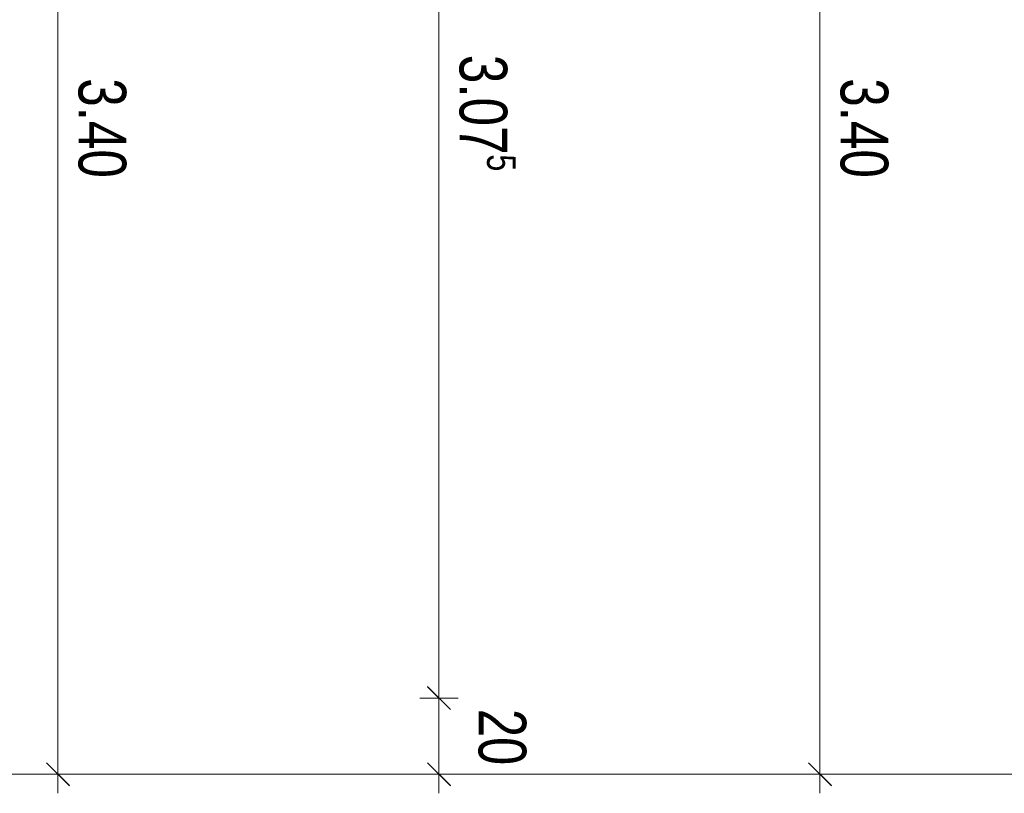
# Model space of a CAD drawing. Extents: x 229 to 926, y 37 to 878.
# Tile 5 of 194: x 330 to 381, y 96 to 137. Entities that reach past the tile are written whole.
import ezdxf
from ezdxf.lldxf.tags import DXFTag

# ---------------------------------------------------------------- set-up
doc = ezdxf.new("R2010")
doc.units = 0
doc.layers.get('0').update_dxf_attribs({"lineweight": 13})
for name, color, linetype, lineweight in [('Axen', 7, 'Continuous', 25), ('Axen-A03ENJ5PI0', 7, 'Continuous', 25), ('Maßlinien', 7, 'Continuous', 25), ('Maßlinien-A03ENJ5WI0', 7, 'Continuous', 25)]:
    doc.layers.add(name, color=color, linetype=linetype, lineweight=lineweight)
doc.styles.get("Standard").update_dxf_attribs({"font": 'arial.ttf'})
tags = doc.linetypes.add('ALL_S25', pattern=[0.001, 0, -0.001]).pattern_tags.tags
tags[6:7] = [DXFTag(74, 4), DXFTag(75, 0), DXFTag(340, '0'), DXFTag(46, 1.0), DXFTag(50, 0.0), DXFTag(44, 0.0), DXFTag(45, 0.0)]
tags[4:5] = [DXFTag(74, 4), DXFTag(75, 0), DXFTag(340, '0'), DXFTag(46, 1.0), DXFTag(50, 0.0), DXFTag(44, 0.0), DXFTag(45, 0.0)]
tags = doc.linetypes.add('ALL_S25-A03ENJ5XI0', pattern=[0.001, 0, -0.001]).pattern_tags.tags
tags[6:7] = [DXFTag(74, 4), DXFTag(75, 0), DXFTag(340, '0'), DXFTag(46, 1.0), DXFTag(50, 0.0), DXFTag(44, 0.0), DXFTag(45, 0.0)]
tags[4:5] = [DXFTag(74, 4), DXFTag(75, 0), DXFTag(340, '0'), DXFTag(46, 1.0), DXFTag(50, 0.0), DXFTag(44, 0.0), DXFTag(45, 0.0)]

# ---------------------------------------------------------------- blocks, each defined once
blk = doc.blocks.new('Referenz-A03ENJ5LI0', base_point=(255.728, 65.704))
at = {"layer": 'Axen', "color": 0, "linetype": 'ALL_S25', "lineweight": -2, "ltscale": 0.13}
blk.add_line((735.547, 97.346), (301.608, 97.346), dxfattribs=at)
at = {"layer": 'Maßlinien', "color": 0, "lineweight": -2}
for p, q in [((331.634, 97.346), (331.634, 165.346)), ((351.634, 101.346), (351.634, 153.082)), ((371.634, 97.346), (371.634, 146.38)), ((352.234, 100.746), (351.034, 101.946)), ((351.634, 101.346), (350.634, 101.346)), ((351.634, 101.346), (352.634, 101.346)), ((351.634, 97.346), (351.634, 101.346)), ((332.234, 96.746), (331.034, 97.946)), ((352.234, 96.746), (351.034, 97.946)), ((372.234, 96.746), (371.034, 97.946)), ((331.634, 97.346), (330.634, 97.346)), ((331.634, 97.346), (332.634, 97.346)), ((331.634, 97.346), (331.634, 96.346)), ((351.634, 97.346), (350.634, 97.346)), ((351.634, 97.346), (352.634, 97.346)), ((351.634, 97.346), (351.634, 96.346)), ((371.634, 97.346), (370.634, 97.346)), ((371.634, 97.346), (372.634, 97.346)), ((371.634, 97.346), (371.634, 96.346))]:
    blk.add_line(p, q, dxfattribs=at)
at = {"layer": 'Maßlinien', "color": 0, "lineweight": -2, "attachment_point": 1, "rotation": 270}
for s, insert, char_height in [('{\\W0.77;\\fArial;3.07}', (355.218, 135.126), 2.5), ('{\\W0.77;\\fArial;3.40}', (335.218, 133.896), 2.5), ('{\\W0.77;\\fArial;3.40}', (375.218, 133.896), 2.5), ('{\\W0.76;\\fArial;5}', (355.66, 129.898), 1.5), ('{\\W0.76;\\fArial;20}', (356.216, 100.776), 2.5)]:
    blk.add_mtext(s, dxfattribs=dict(at, insert=insert, char_height=char_height))
blk = doc.blocks.new('Referenz-A03ENJ62I0', base_point=(255.728, 65.706))
at = {"layer": 'Axen-A03ENJ5PI0', "color": 0, "linetype": 'ALL_S25-A03ENJ5XI0', "lineweight": -2, "ltscale": 0.13}
blk.add_line((735.547, 97.348), (301.608, 97.348), dxfattribs=at)
at = {"layer": 'Maßlinien-A03ENJ5WI0', "color": 0, "lineweight": -2}
for p, q in [((331.634, 97.348), (331.634, 165.347)), ((351.634, 101.348), (351.634, 153.083)), ((371.634, 97.348), (371.634, 146.381)), ((352.234, 100.748), (351.034, 101.948)), ((351.634, 101.348), (350.634, 101.348)), ((351.634, 101.348), (352.634, 101.348)), ((351.634, 97.348), (351.634, 101.348)), ((332.234, 96.748), (331.034, 97.948)), ((352.234, 96.748), (351.034, 97.948)), ((372.234, 96.748), (371.034, 97.948)), ((331.634, 97.348), (330.634, 97.348)), ((331.634, 97.348), (332.634, 97.348)), ((331.634, 97.348), (331.634, 96.348)), ((351.634, 97.348), (350.634, 97.348)), ((351.634, 97.348), (352.634, 97.348)), ((351.634, 97.348), (351.634, 96.348)), ((371.634, 97.348), (370.634, 97.348)), ((371.634, 97.348), (372.634, 97.348)), ((371.634, 97.348), (371.634, 96.348))]:
    blk.add_line(p, q, dxfattribs=at)
at = {"layer": 'Maßlinien-A03ENJ5WI0', "color": 0, "lineweight": -2, "attachment_point": 1, "rotation": 270}
for s, insert, char_height in [('{\\W0.77;\\fArial;3.07}', (355.218, 135.128), 2.49999), ('{\\W0.77;\\fArial;3.40}', (335.218, 133.898), 2.49999), ('{\\W0.77;\\fArial;3.40}', (375.218, 133.898), 2.49999), ('{\\W0.76;\\fArial;5}', (355.66, 129.899), 1.5), ('{\\W0.76;\\fArial;20}', (356.216, 100.777), 2.49999)]:
    blk.add_mtext(s, dxfattribs=dict(at, insert=insert, char_height=char_height))

msp = doc.modelspace()

# ---------------------------------------------------------------- block references
at = {"color": 251, "lineweight": 13, "ltscale": 0.13, "true_color": 0x606060}
for name, p in [('Referenz-A03ENJ5LI0', (255.728, 65.704)), ('Referenz-A03ENJ62I0', (255.728, 65.706))]:
    msp.add_blockref(name, p, dxfattribs=at)

doc.saveas('drawing.dxf')
